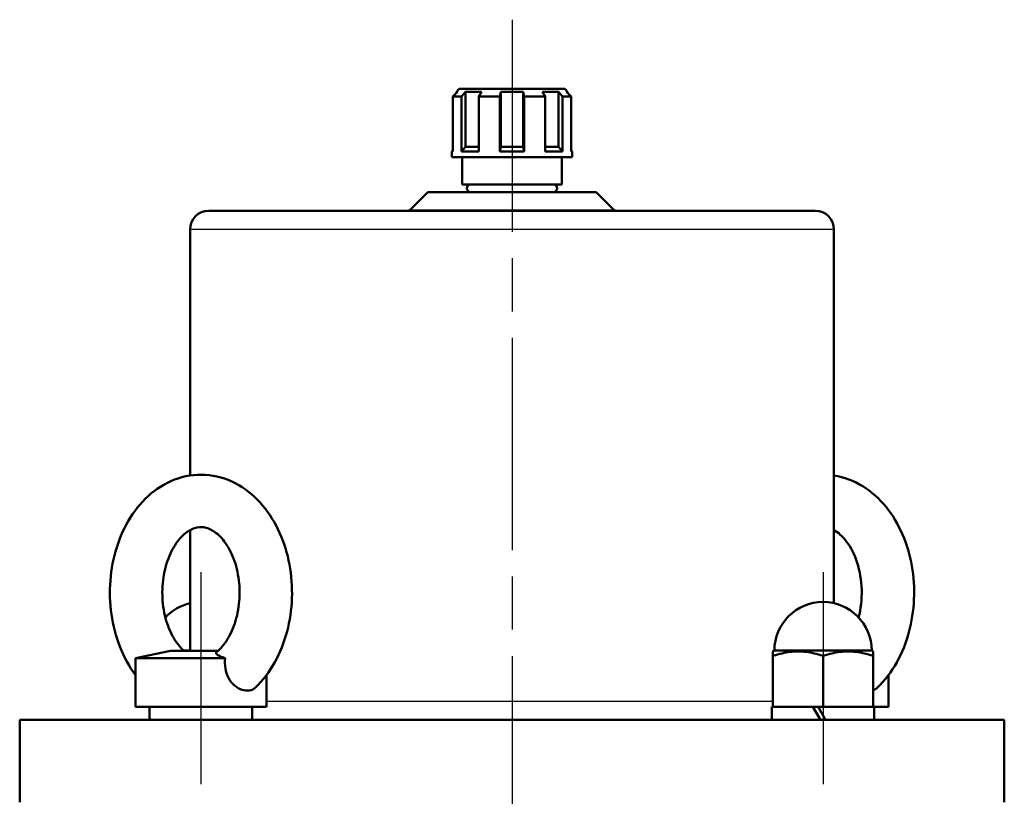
# Model space of a CAD drawing. Header units: millimetres. Extents: x 125 to 1848, y 446 to 2425.
# Tile 10 of 14: x 590 to 853, y 2217 to 2425. Entities that reach past the tile are written whole.
import ezdxf

# ---------------------------------------------------------------- set-up
doc = ezdxf.new("R2010")
doc.units = ezdxf.units.MM
doc.header["$LTSCALE"] = 10
doc.linetypes.add('CHAIN', pattern=[0.3543, 0.2362, -0.0295, 0.0591, -0.0295])
for name, color, linetype, lineweight in [('Mittellinie(DIN)', 4, 'CHAIN', 25), ('Sichtbare Kanten(DIN)', 7, 'Continuous', 50), ('Sichtbare tangentiale Kanten(DIN)', 3, 'Continuous', 25)]:
    doc.layers.add(name, color=color, linetype=linetype, lineweight=lineweight)

msp = doc.modelspace()

# ---------------------------------------------------------------- linework, layer by layer
at = {"layer": 'Mittellinie(DIN)', "linetype": 'CHAIN', "ltscale": 23.990969}
for p, q in [((721.8, 2424.79), (721.8, 1267.29)), ((638.71, 2277.25), (638.71, 1958.25)), ((804.88, 2277.25), (804.88, 1958.25))]:
    msp.add_line(p, q, dxfattribs=at)
at = {"layer": 'Sichtbare Kanten(DIN)'}
for p, q in [((707.25, 2405.55), (706.03, 2404.3)), ((706.03, 2404.3), (706.03, 2389.55)), ((708.35, 2404.3), (706.03, 2404.3)), ((707.7, 2406.3), (706.95, 2405.55)), ((707.25, 2405.55), (706.95, 2405.55)), ((706.95, 2405.55), (706.95, 2405.24)), ((707.7, 2406.3), (735.9, 2406.3)), ((708.35, 2404.3), (709.39, 2405.55)), ((708.35, 2389.55), (708.35, 2404.3)), ((709.39, 2405.55), (709.39, 2390.8)), ((713.63, 2405.55), (709.39, 2405.55)), ((713.63, 2405.55), (712.95, 2404.3)), ((712.95, 2404.3), (712.95, 2389.55)), ((718.55, 2404.3), (712.95, 2404.3)), ((718.55, 2404.3), (718.8, 2405.55)), ((718.55, 2389.55), (718.55, 2404.3)), ((724.8, 2405.55), (718.8, 2405.55)), ((718.8, 2405.55), (718.8, 2390.8)), ((724.8, 2405.55), (725.05, 2404.3)), ((724.8, 2405.55), (724.8, 2390.8)), ((730.65, 2404.3), (725.05, 2404.3)), ((725.05, 2404.3), (725.05, 2389.55)), ((730.65, 2404.3), (729.96, 2405.55)), ((734.2, 2405.55), (729.96, 2405.55)), ((730.65, 2389.55), (730.65, 2404.3)), ((734.2, 2405.55), (734.2, 2390.8)), ((734.2, 2405.55), (735.25, 2404.3)), ((735.25, 2404.3), (735.25, 2389.55)), ((737.57, 2404.3), (735.25, 2404.3)), ((735.9, 2406.3), (736.65, 2405.55)), ((737.57, 2404.3), (736.34, 2405.55)), ((736.65, 2405.55), (736.34, 2405.55)), ((736.65, 2405.55), (736.65, 2405.24)), ((737.57, 2389.55), (737.57, 2404.3)), ((709.39, 2390.8), (708.35, 2389.55)), ((709.39, 2390.8), (712.95, 2390.8)), ((718.8, 2390.8), (718.55, 2389.55)), ((718.8, 2390.8), (724.8, 2390.8)), ((725.05, 2389.55), (724.8, 2390.8)), ((730.65, 2390.8), (734.2, 2390.8)), ((735.25, 2389.55), (734.2, 2390.8)), ((706.03, 2389.88), (705.7, 2389.55)), ((706.03, 2389.55), (705.7, 2389.55)), ((705.7, 2388.1), (705.7, 2389.55)), ((737.9, 2388.1), (705.7, 2388.1)), ((712.95, 2389.55), (708.35, 2389.55)), ((708.5, 2380.75), (708.5, 2388.1)), ((725.05, 2389.55), (718.55, 2389.55)), ((735.25, 2389.55), (730.65, 2389.55)), ((735.1, 2380.75), (735.1, 2388.1)), ((737.57, 2389.88), (737.9, 2389.55)), ((737.9, 2389.55), (737.57, 2389.55)), ((737.9, 2388.1), (737.9, 2389.55)), ((735.1, 2380.75), (708.5, 2380.75)), ((699.3, 2378.75), (694.59, 2374.04)), ((699.3, 2378.75), (744.3, 2378.75)), ((744.3, 2378.75), (749.01, 2374.04)), ((640.8, 2373.75), (802.8, 2373.75)), ((635.8, 2368.75), (635.8, 2303.03)), ((807.8, 2368.75), (807.8, 2268.92)), ((635.8, 2288.44), (635.8, 2256.24)), ((630.6, 2256.24), (621.21, 2254.25)), ((645.15, 2254.25), (621.21, 2254.25)), ((621.21, 2241.25), (621.21, 2254.25)), ((643.29, 2256.24), (630.6, 2256.24)), ((634.13, 2256.25), (635.8, 2256.25)), ((791.88, 2256.25), (791.51, 2256.03)), ((791.51, 2254.84), (791.51, 2256.03)), ((791.51, 2241.25), (791.51, 2254.84)), ((791.88, 2256.25), (817.88, 2256.25)), ((804.88, 2241.25), (804.88, 2254.84)), ((817.88, 2256.25), (818.26, 2256.03)), ((818.26, 2256.03), (818.26, 2254.84)), ((818.26, 2241.25), (818.26, 2254.84)), ((656.21, 2241.25), (656.21, 2249.74)), ((822.38, 2241.25), (822.38, 2249.74)), ((656.21, 2241.25), (621.21, 2241.25)), ((625.01, 2238.96), (625.01, 2241.25)), ((652.41, 2237.75), (652.41, 2241.25)), ((791.18, 2241.25), (791.51, 2241.25)), ((791.18, 2237.75), (791.18, 2241.25)), ((791.51, 2241.25), (795.63, 2241.25)), ((795.63, 2241.25), (800.77, 2241.25)), ((800.77, 2241.25), (804.88, 2241.25)), ((802.16, 2241.25), (804.18, 2237.75)), ((805.58, 2237.75), (803.56, 2241.25)), ((804.88, 2241.25), (809, 2241.25)), ((809, 2241.25), (814.14, 2241.25)), ((814.14, 2241.25), (818.26, 2241.25)), ((818.26, 2241.25), (818.58, 2241.25)), ((818.58, 2237.75), (818.58, 2241.25)), ((822.38, 2241.25), (818.58, 2241.25)), ((590.3, 2237.75), (853.3, 2237.75)), ((590.3, 2237.75), (590.3, 2215.75)), ((853.3, 2237.75), (853.3, 2215.75))]:
    msp.add_line(p, q, dxfattribs=at)
at = {"layer": 'Sichtbare Kanten(DIN)', "flags": 128}
for points in [[(621.21, 2249.74), (620.59, 2250.61), (619.99, 2251.51), (619.43, 2252.42), (618.89, 2253.36), (618.38, 2254.33), (617.9, 2255.31), (617.46, 2256.31), (617.04, 2257.33), (616.65, 2258.36), (616.3, 2259.41), (615.97, 2260.48), (615.67, 2261.55), (615.41, 2262.64), (615.17, 2263.74), (614.97, 2264.85), (614.8, 2265.96), (614.65, 2267.08), (614.54, 2268.21), (614.46, 2269.34), (614.41, 2270.47), (614.39, 2271.6), (614.4, 2272.74), (614.44, 2273.87), (614.52, 2275), (614.62, 2276.13), (614.76, 2277.25), (614.92, 2278.37), (615.12, 2279.48), (615.35, 2280.58), (615.6, 2281.67), (615.89, 2282.75), (616.21, 2283.82), (616.56, 2284.87), (616.94, 2285.91), (617.35, 2286.93), (617.79, 2287.94), (618.26, 2288.92), (618.76, 2289.89), (619.29, 2290.84), (619.85, 2291.76), (620.43, 2292.66), (621.05, 2293.54), (621.7, 2294.39), (622.38, 2295.21), (623.08, 2296), (623.82, 2296.76), (624.58, 2297.49), (625.37, 2298.18), (626.19, 2298.84), (627.04, 2299.46), (627.91, 2300.04), (628.81, 2300.58), (629.74, 2301.07), (630.68, 2301.52), (631.65, 2301.92), (632.63, 2302.27), (633.64, 2302.57), (634.65, 2302.82), (635.68, 2303.01), (636.72, 2303.14), (637.77, 2303.22), (638.82, 2303.25), (639.86, 2303.21), (640.91, 2303.12), (641.95, 2302.98), (642.97, 2302.77), (643.99, 2302.51), (644.99, 2302.2), (645.97, 2301.84), (646.94, 2301.43), (647.88, 2300.98), (648.79, 2300.47), (649.69, 2299.93), (650.55, 2299.34), (651.4, 2298.71), (652.21, 2298.05), (653, 2297.35), (653.76, 2296.61), (654.49, 2295.84), (655.19, 2295.05), (655.86, 2294.22), (656.5, 2293.37), (657.11, 2292.49), (657.69, 2291.58), (658.25, 2290.65), (658.77, 2289.7), (659.26, 2288.73), (659.73, 2287.74), (660.16, 2286.73), (660.57, 2285.71), (660.94, 2284.66), (661.28, 2283.61), (661.59, 2282.54), (661.88, 2281.46), (662.13, 2280.36), (662.35, 2279.26), (662.54, 2278.15), (662.7, 2277.03), (662.83, 2275.91), (662.93, 2274.78), (662.99, 2273.65), (663.03, 2272.52), (663.04, 2271.38), (663.01, 2270.25), (662.95, 2269.12), (662.87, 2267.99), (662.75, 2266.86), (662.6, 2265.74), (662.42, 2264.63), (662.21, 2263.52), (661.97, 2262.43), (661.7, 2261.34), (661.4, 2260.27), (661.06, 2259.21), (660.7, 2258.16), (660.31, 2257.13), (659.89, 2256.11), (659.43, 2255.11), (658.95, 2254.14), (658.44, 2253.18), (657.89, 2252.24), (657.32, 2251.33), (656.72, 2250.44), (656.09, 2249.58), (655.43, 2248.74), (654.74, 2247.93), (654.02, 2247.15), (653.27, 2246.41)], [(819.44, 2246.41), (820.18, 2247.14), (820.89, 2247.91), (821.57, 2248.71), (822.23, 2249.54), (822.86, 2250.39), (823.45, 2251.27), (824.02, 2252.17), (824.56, 2253.1), (825.07, 2254.04), (825.55, 2255.01), (826, 2255.99), (826.43, 2256.99), (826.82, 2258.01), (827.18, 2259.05), (827.51, 2260.09), (827.82, 2261.15), (828.09, 2262.23), (828.34, 2263.31), (828.55, 2264.4), (828.73, 2265.5), (828.89, 2266.61), (829.01, 2267.72), (829.11, 2268.83), (829.17, 2269.95), (829.2, 2271.08), (829.21, 2272.2), (829.18, 2273.32), (829.12, 2274.44), (829.03, 2275.56), (828.92, 2276.67), (828.77, 2277.78), (828.59, 2278.88), (828.38, 2279.97), (828.14, 2281.05), (827.88, 2282.13), (827.58, 2283.19), (827.25, 2284.24), (826.89, 2285.28), (826.51, 2286.3), (826.09, 2287.31), (825.64, 2288.29), (825.17, 2289.26), (824.66, 2290.21), (824.13, 2291.14), (823.57, 2292.05), (822.98, 2292.93), (822.36, 2293.79), (821.71, 2294.62), (821.03, 2295.43), (820.32, 2296.2), (819.59, 2296.95), (818.83, 2297.66), (818.04, 2298.33), (817.22, 2298.98), (816.38, 2299.58), (815.51, 2300.15), (814.61, 2300.67), (813.7, 2301.15), (812.76, 2301.59), (811.8, 2301.98), (810.82, 2302.32), (809.83, 2302.61), (808.82, 2302.84), (807.8, 2303.03)], [(634.14, 2256.24), (633.78, 2256.58), (633.42, 2256.95), (633.06, 2257.34), (632.7, 2257.77), (632.35, 2258.23), (632.01, 2258.71), (631.67, 2259.22), (631.35, 2259.77), (631.04, 2260.33), (630.74, 2260.92), (630.45, 2261.54), (630.18, 2262.18), (629.92, 2262.84), (629.68, 2263.52), (629.46, 2264.22), (629.26, 2264.94), (629.08, 2265.67), (628.92, 2266.42), (628.77, 2267.18), (628.65, 2267.95), (628.56, 2268.72), (628.48, 2269.51), (628.43, 2270.3), (628.4, 2271.09), (628.39, 2271.88), (628.41, 2272.68), (628.44, 2273.47), (628.5, 2274.26), (628.59, 2275.04), (628.69, 2275.81), (628.82, 2276.58), (628.97, 2277.33), (629.14, 2278.07), (629.33, 2278.8), (629.53, 2279.51), (629.76, 2280.21), (630.01, 2280.88), (630.27, 2281.53), (630.54, 2282.17), (630.84, 2282.78), (631.14, 2283.36), (631.46, 2283.92), (631.79, 2284.45), (632.12, 2284.95), (632.47, 2285.43), (632.82, 2285.87), (633.18, 2286.29), (633.54, 2286.68), (633.9, 2287.03), (634.26, 2287.36), (634.62, 2287.66), (634.98, 2287.93), (635.33, 2288.17), (635.68, 2288.38), (636.03, 2288.56), (636.36, 2288.73), (636.69, 2288.86), (637.02, 2288.98), (637.33, 2289.07), (637.65, 2289.14), (638.26, 2289.23), (638.87, 2289.25), (639.48, 2289.19), (639.78, 2289.14), (640.1, 2289.07), (640.42, 2288.97), (640.74, 2288.86), (641.07, 2288.72), (641.41, 2288.56), (641.75, 2288.37), (642.1, 2288.16), (642.46, 2287.92), (642.82, 2287.65), (643.18, 2287.35), (643.54, 2287.03), (643.9, 2286.67), (644.26, 2286.28), (644.61, 2285.87), (644.96, 2285.42), (645.31, 2284.94), (645.65, 2284.44), (645.97, 2283.91), (646.29, 2283.35), (646.6, 2282.76), (646.89, 2282.15), (647.17, 2281.52), (647.43, 2280.87), (647.67, 2280.19), (647.9, 2279.5), (648.11, 2278.79), (648.29, 2278.06), (648.46, 2277.32), (648.61, 2276.56), (648.74, 2275.8), (648.84, 2275.02), (648.92, 2274.24), (648.99, 2273.45), (649.02, 2272.66), (649.04, 2271.87), (649.03, 2271.07), (649, 2270.28), (648.94, 2269.49), (648.87, 2268.71), (648.77, 2267.93), (648.65, 2267.16), (648.51, 2266.4), (648.35, 2265.66), (648.16, 2264.93), (647.96, 2264.21), (647.74, 2263.51), (647.5, 2262.83), (647.25, 2262.17), (646.97, 2261.53), (646.69, 2260.91), (646.38, 2260.32), (646.07, 2259.75), (645.75, 2259.21), (645.41, 2258.7), (645.07, 2258.22), (644.72, 2257.76), (644.36, 2257.34), (644, 2256.94), (643.64, 2256.57), (643.28, 2256.24), (642.92, 2255.93)], [(814.39, 2265.12), (814.59, 2266), (814.77, 2266.89), (814.92, 2267.81), (815.04, 2268.73), (815.13, 2269.66), (815.18, 2270.6), (815.21, 2271.55), (815.2, 2272.49), (815.16, 2273.44), (815.08, 2274.37), (814.98, 2275.3), (814.84, 2276.22), (814.67, 2277.12), (814.48, 2278.01), (814.25, 2278.88), (814, 2279.72), (813.72, 2280.53), (813.42, 2281.32), (813.09, 2282.08), (812.75, 2282.81), (812.38, 2283.5), (812, 2284.15), (811.6, 2284.77), (811.19, 2285.34), (810.77, 2285.88), (810.35, 2286.37), (809.92, 2286.82), (809.49, 2287.22), (809.06, 2287.59), (808.63, 2287.91), (808.21, 2288.2), (807.8, 2288.44)], [(645.15, 2254.25), (644.92, 2254.32), (644.7, 2254.39), (644.5, 2254.47), (644.3, 2254.54), (644.12, 2254.62), (643.94, 2254.69), (643.78, 2254.77), (643.63, 2254.84), (643.49, 2254.92), (643.36, 2254.99), (643.25, 2255.07), (643.14, 2255.14), (643.05, 2255.21), (642.97, 2255.28), (642.91, 2255.35), (642.86, 2255.42), (642.82, 2255.49), (642.79, 2255.56), (642.78, 2255.63), (642.77, 2255.69), (642.79, 2255.75), (642.82, 2255.81), (642.86, 2255.87), (642.92, 2255.93)], [(653.27, 2246.41), (652.92, 2246.12), (652.53, 2245.89), (652.12, 2245.71), (651.68, 2245.61), (651.21, 2245.56), (650.72, 2245.57), (650.22, 2245.65), (649.71, 2245.79), (649.19, 2245.99), (648.68, 2246.25), (648.18, 2246.57), (647.7, 2246.95), (647.24, 2247.38), (646.82, 2247.86), (646.43, 2248.39), (646.09, 2248.96), (645.8, 2249.56), (645.56, 2250.19), (645.38, 2250.84), (645.24, 2251.51), (645.15, 2252.19), (645.11, 2252.87), (645.11, 2253.56), (645.15, 2254.25)], [(804.88, 2254.84), (804.25, 2255.04), (803.64, 2255.22), (803.05, 2255.38), (802.47, 2255.52), (801.91, 2255.64), (801.36, 2255.75), (800.82, 2255.84), (800.28, 2255.91), (799.76, 2255.96), (799.23, 2256), (798.71, 2256.02), (798.2, 2256.03), (797.68, 2256.02), (797.16, 2256), (796.64, 2255.96), (796.11, 2255.91), (795.58, 2255.84), (795.04, 2255.75), (794.48, 2255.64), (793.92, 2255.52), (793.34, 2255.38), (792.75, 2255.22), (792.14, 2255.04), (791.51, 2254.84)], [(818.26, 2254.84), (817.63, 2255.04), (817.02, 2255.22), (816.42, 2255.38), (815.85, 2255.52), (815.28, 2255.64), (814.73, 2255.75), (814.19, 2255.84), (813.66, 2255.91), (813.13, 2255.96), (812.61, 2256), (812.09, 2256.02), (811.57, 2256.03), (811.05, 2256.02), (810.53, 2256), (810.01, 2255.96), (809.49, 2255.91), (808.95, 2255.84), (808.41, 2255.75), (807.86, 2255.64), (807.3, 2255.52), (806.72, 2255.38), (806.13, 2255.22), (805.52, 2255.04), (804.88, 2254.84)], [(819.44, 2246.41), (819.4, 2246.37), (819.35, 2246.33), (819.31, 2246.29), (819.26, 2246.25), (819.22, 2246.21), (819.17, 2246.18), (819.13, 2246.14), (819.08, 2246.11), (819.03, 2246.08), (818.98, 2246.05), (818.94, 2246.01), (818.89, 2245.98), (818.84, 2245.96), (818.79, 2245.93), (818.74, 2245.9), (818.69, 2245.88), (818.63, 2245.85), (818.58, 2245.83), (818.53, 2245.8), (818.48, 2245.78), (818.42, 2245.76), (818.37, 2245.74), (818.31, 2245.72), (818.26, 2245.7)]]:
    msp.add_lwpolyline(points, dxfattribs=at)
at = {"layer": 'Sichtbare Kanten(DIN)'}
for centre, radius, start, end in [((710.72, 2379.75), 1, 90, 270), ((732.87, 2379.75), 1, 270, 90), ((640.8, 2368.75), 5, 90, 180), ((693.88, 2374.75), 1, 270, 315), ((749.71, 2374.75), 1, 225, 270), ((802.8, 2368.75), 5, 0, 90), ((638.71, 2256.25), 13, 102.9574, 136.9638), ((804.88, 2256.25), 13, 0, 180)]:
    msp.add_arc(centre, radius, start, end, dxfattribs=at)
msp.add_ellipse((638.71, 2238.96), major_axis=(0, -23.73), ratio=0.57735, start_param=4.712389, end_param=4.763506, dxfattribs=at)
at = {"layer": 'Sichtbare tangentiale Kanten(DIN)'}
for p, q in [((694.59, 2374.04), (749.01, 2374.04)), ((807.8, 2368.75), (635.8, 2368.75)), ((656.21, 2242.75), (791.51, 2242.75))]:
    msp.add_line(p, q, dxfattribs=at)

doc.saveas('drawing.dxf')
